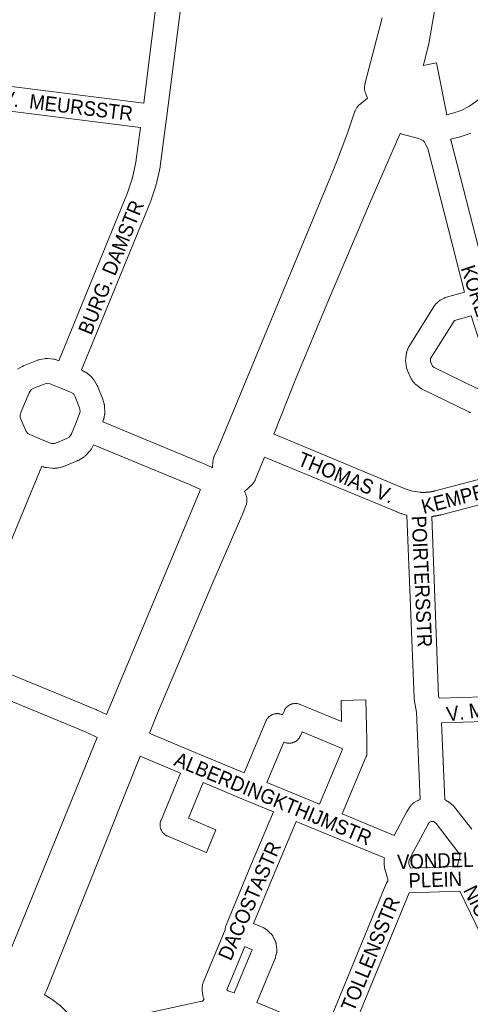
# Model space of a CAD drawing. Header units: metres. Extents: x 123819 to 142731, y 393440 to 405763.
# Tile 96 of 256: x 132350 to 132588, y 395780 to 396300. Entities that reach past the tile are written whole.
import ezdxf
from ezdxf.enums import TextEntityAlignment as Align

# ---------------------------------------------------------------- set-up
doc = ezdxf.new("R2010")
doc.units = ezdxf.units.M
doc.header["$MEASUREMENT"] = 0
for name, color, linetype, lineweight in [('gs-anno-wegen algemeen tekst', 7, 'Continuous', 0), ('gs-knt-aanvullende hoofdweg', 7, 'Continuous', 0), ('gs-knt-hoofdweg', 7, 'Continuous', 0), ('gs-knt-wegen algemeen', 7, 'Continuous', 0)]:
    doc.layers.add(name, color=color, linetype=linetype, lineweight=lineweight)
doc.styles.add('Style-Arial', font='arial.ttf')

msp = doc.modelspace()

# ---------------------------------------------------------------- linework, layer by layer
at = {"layer": 'gs-knt-aanvullende hoofdweg', "color": 7, "linetype": 'Continuous', "flags": 128}
msp.add_lwpolyline([(132362.99, 395785.08), (132363.39, 395784.83), (132366.68, 395782.76), (132366.91, 395782.6), (132367.15, 395782.44), (132370.84, 395779.69), (132371.08, 395779.51), (132371.15, 395779.45), (132371.2, 395779.4), (132371.3, 395779.32), (132371.45, 395779.19), (132371.48, 395779.16), (132371.52, 395779.12), (132371.73, 395778.91), (132375.74, 395774.81), (132375.97, 395774.56), (132376.19, 395774.3), (132376.4, 395774.04), (132376.6, 395773.76), (132382.35, 395765.23)], dxfattribs=at)
at = {"layer": 'gs-knt-hoofdweg', "color": 7, "linetype": 'Continuous', "flags": 128}
for points in [[(132584.42, 396405.86), (132584.41, 396405.63), (132584.37, 396405.25), (132582.4, 396390.4), (132582.38, 396390.25), (132579.1, 396368.71), (132579.08, 396368.57), (132571.64, 396324.81), (132569.81, 396311.16), (132569.08, 396304.89), (132569.05, 396304.66), (132569.01, 396304.42), (132566.18, 396288.36), (132566.13, 396288.12), (132566.08, 396287.88), (132563.91, 396278.9), (132563.82, 396278.54), (132562.98, 396275.65)], [(132451.8, 396063.27), (132452.03, 396066.68), (132452.06, 396067.03), (132452.11, 396067.39), (132452.17, 396067.74), (132452.25, 396068.09), (132452.34, 396068.43), (132452.45, 396068.77), (132452.58, 396069.11), (132452.72, 396069.43), (132454.69, 396073.81), (132470.47, 396111.64), (132512.55, 396213.03), (132517.2, 396224.56), (132523.29, 396240.51), (132526.98, 396251.48), (132527.11, 396251.83), (132527.25, 396252.17), (132527.41, 396252.51), (132527.58, 396252.83), (132527.77, 396253.15), (132527.97, 396253.46), (132528.19, 396253.76), (132528.42, 396254.05), (132528.66, 396254.33), (132528.92, 396254.6), (132529.19, 396254.85), (132529.47, 396255.09), (132533.54, 396258.47), (132532.56, 396261.01), (132532.43, 396261.37), (132532.32, 396261.74), (132532.22, 396262.11), (132532.15, 396262.49), (132532.09, 396262.87), (132532.05, 396263.25), (132532.03, 396263.63), (132532.03, 396264.02), (132532.04, 396264.4), (132532.07, 396264.78), (132532.13, 396265.16), (132532.2, 396265.54), (132532.28, 396265.91), (132541.39, 396300.82)], [(132550.91, 396239.79), (132550.88, 396239.71), (132550.74, 396239.35), (132534.69, 396202.6), (132513.07, 396151.82), (132495.66, 396109.81), (132484.16, 396081)], [(132479.28, 396068.93), (132474.36, 396056.92), (132474.21, 396056.59), (132474.06, 396056.28), (132473.89, 396055.96), (132473.7, 396055.66), (132473.5, 396055.36), (132473.29, 396055.08), (132473.07, 396054.8), (132472.83, 396054.53), (132472.59, 396054.28), (132472.33, 396054.03), (132468.72, 396050.76), (132469.3, 396049.39), (132469.45, 396049.03), (132469.57, 396048.66), (132469.68, 396048.29), (132469.77, 396047.91), (132469.84, 396047.53), (132469.89, 396047.14), (132469.93, 396046.76), (132469.94, 396046.37), (132469.94, 396045.98), (132469.91, 396045.59), (132469.87, 396045.21), (132469.81, 396044.83), (132469.73, 396044.44), (132469.64, 396044.07), (132469.52, 396043.7), (132469.39, 396043.33), (132467.37, 396038.18), (132467.25, 396037.9), (132451.87, 396002.71), (132422.72, 395933.69), (132418.44, 395923.04)], [(132395.87, 395932.93), (132445.42, 396051.86)], [(132342.94, 395804.92), (132345.41, 395809.3), (132390.9, 395920.87)], [(132413.6, 395910.95), (132364.34, 395787.6), (132364.19, 395787.25), (132364.03, 395786.91), (132363.85, 395786.59), (132362.99, 395785.08)]]:
    msp.add_lwpolyline(points, dxfattribs=at)
at = {"layer": 'gs-knt-wegen algemeen', "color": 7, "linetype": 'Continuous', "flags": 128}
for points in [[(132436.06, 396315.35), (132427.54, 396247.77), (132427.53, 396247.73), (132424.2, 396222.6), (132424.15, 396222.31), (132424.1, 396222.03), (132422.14, 396213.31), (132422.07, 396213.03), (132421.99, 396212.75), (132419.26, 396204.23), (132419.18, 396203.99), (132419.09, 396203.75), (132382.63, 396114.91)], [(132415.44, 396255.86), (132423.14, 396316.97)], [(132296.52, 396270.74), (132415.44, 396255.86)], [(132575.41, 396249.68), (132578.65, 396250.45), (132583.04, 396251.96), (132587.07, 396254.04), (132595.31, 396259.78), (132595.46, 396259.88), (132595.61, 396259.98), (132606.66, 396266.8), (132606.92, 396266.95), (132612.6, 396270.1), (132612.75, 396270.18), (132612.91, 396270.26), (132622.15, 396274.76)], [(132413.76, 396242.94), (132301.36, 396257.01)], [(132370.56, 396119.78), (132406.94, 396208.45), (132409.5, 396216.44), (132411.33, 396224.59), (132413.76, 396242.94)], [(132587.94, 396092.4), (132587.67, 396092.5), (132587.4, 396092.61), (132587.14, 396092.73), (132562.44, 396104.77), (132562.18, 396104.91), (132561.92, 396105.06), (132561.67, 396105.21), (132561.43, 396105.39), (132561.2, 396105.57), (132559.12, 396107.25), (132558.89, 396107.44), (132558.68, 396107.64), (132558.48, 396107.85), (132558.28, 396108.07), (132558.1, 396108.29), (132557.27, 396109.35), (132557.1, 396109.57), (132556.94, 396109.81), (132556.79, 396110.05), (132556.65, 396110.29), (132556.52, 396110.55), (132555.19, 396113.33), (132555.08, 396113.56), (132554.99, 396113.79), (132554.9, 396114.02), (132554.82, 396114.26), (132554.27, 396116.09), (132554.2, 396116.33), (132554.15, 396116.58), (132554.1, 396116.82), (132554.06, 396117.07), (132553.8, 396118.91), (132553.77, 396119.18), (132553.75, 396119.46), (132553.74, 396119.73), (132553.74, 396120), (132553.75, 396120.28), (132553.78, 396120.55), (132554.09, 396123.21), (132554.13, 396123.5), (132554.18, 396123.78), (132554.24, 396124.07), (132554.32, 396124.35), (132554.41, 396124.62), (132554.86, 396125.89), (132554.96, 396126.16), (132555.07, 396126.42), (132555.2, 396126.68), (132555.33, 396126.93), (132555.48, 396127.18), (132569.05, 396148.87), (132569.21, 396149.12), (132569.39, 396149.36), (132569.57, 396149.59), (132569.76, 396149.81), (132569.97, 396150.02), (132570.68, 396150.73), (132570.88, 396150.92), (132571.09, 396151.11), (132571.3, 396151.28), (132571.53, 396151.45), (132571.76, 396151.6), (132572, 396151.75), (132572.24, 396151.88), (132574, 396152.81), (132574.24, 396152.93), (132574.49, 396153.04), (132574.74, 396153.14), (132574.99, 396153.23), (132575.25, 396153.31), (132584.76, 396156.02), (132565.37, 396231.94), (132564.13, 396234.52), (132563.47, 396235.49), (132563.01, 396236.03), (132561.96, 396236.66), (132559.99, 396237.39), (132552.41, 396239.32), (132551.9, 396239.45), (132551.6, 396239.54), (132551.31, 396239.63), (132551.02, 396239.75), (132550.91, 396239.79)], [(132588.02, 396239.91), (132587.72, 396239.8), (132582.57, 396238.03), (132582.27, 396237.94), (132581.97, 396237.86), (132577.48, 396236.79)], [(132577.48, 396236.79), (132577.49, 396236.77), (132577.59, 396236.53), (132577.68, 396236.29), (132577.76, 396236.04), (132577.83, 396235.79), (132597.28, 396159.62)], [(132568.82, 396116.15), (132591.48, 396105.1), (132599.75, 396108.12), (132588.37, 396143.51), (132579.47, 396140.97), (132566.93, 396120.94), (132566.81, 396119.89), (132566.88, 396119.37), (132567.14, 396118.51), (132567.93, 396116.87), (132568.82, 396116.15), (132568.82, 396116.15)], [(132348.8, 396115.25), (132351.23, 396116.69), (132351.5, 396116.84), (132351.78, 396116.98), (132352.07, 396117.11), (132359.06, 396119.97), (132359.31, 396120.07), (132359.57, 396120.15), (132359.84, 396120.23), (132360.1, 396120.3), (132360.37, 396120.35), (132363.15, 396120.85), (132363.45, 396120.89), (132363.76, 396120.93), (132364.06, 396120.95), (132364.37, 396120.95), (132364.68, 396120.94), (132364.98, 396120.91), (132367.79, 396120.62), (132368.08, 396120.58), (132368.37, 396120.53), (132368.65, 396120.47), (132368.94, 396120.39), (132369.22, 396120.3), (132369.49, 396120.2), (132370.56, 396119.78)], [(132382.63, 396114.91), (132382.85, 396114.79), (132384.94, 396113.62), (132385.21, 396113.47), (132385.47, 396113.3), (132385.72, 396113.11), (132385.96, 396112.92), (132387.04, 396112.01), (132387.27, 396111.81), (132387.49, 396111.6), (132387.7, 396111.37), (132388.65, 396110.32), (132388.83, 396110.11), (132389, 396109.89), (132389.16, 396109.67), (132389.31, 396109.44), (132389.45, 396109.2), (132390.85, 396106.75), (132391, 396106.48), (132391.13, 396106.2), (132391.25, 396105.92), (132393.81, 396099.45), (132393.92, 396099.16), (132394.01, 396098.86), (132394.54, 396097.03), (132394.62, 396096.73), (132394.68, 396096.43), (132394.73, 396096.13), (132394.76, 396095.82), (132394.79, 396095.51), (132394.91, 396092.69), (132394.92, 396092.42), (132394.91, 396092.14), (132394.89, 396091.86), (132394.87, 396091.59), (132394.82, 396091.31), (132394.59, 396089.92), (132394.54, 396089.67), (132394.48, 396089.42), (132394.41, 396089.17), (132394.33, 396088.92), (132394.25, 396088.68), (132393.81, 396087.54), (132444.7, 396066.44), (132444.87, 396066.37), (132451.23, 396063.52), (132451.8, 396063.27)], [(132366.59, 396076.15), (132367.82, 396076.01), (132368.08, 396076.03), (132368.53, 396076.14), (132374.9, 396078.76), (132376.11, 396079.48), (132376.83, 396080.25), (132377.35, 396081.2), (132379.4, 396086.33), (132381.86, 396092.74), (132381.87, 396092.81), (132381.81, 396094.16), (132381.59, 396094.95), (132379.31, 396100.7), (132378.49, 396102.15), (132378.31, 396102.34), (132378.06, 396102.55), (132376.86, 396103.23), (132371.72, 396105.33), (132365.54, 396107.76), (132364.54, 396107.87), (132363.35, 396107.66), (132357.44, 396105.24), (132356.22, 396104.52), (132355.49, 396103.74), (132355, 396102.85), (132350.64, 396092.36), (132350.28, 396090.97), (132350.31, 396089.91), (132350.59, 396088.94), (132353.43, 396082.39), (132354.21, 396081.43), (132354.32, 396081.34), (132355.36, 396080.76), (132360.65, 396078.55), (132366.58, 396076.15), (132366.59, 396076.15)], [(132484.16, 396081), (132485.14, 396080.6), (132553.57, 396052.17), (132555.54, 396051.44), (132557.31, 396050.94), (132561.48, 396050.3), (132561.6, 396050.29), (132561.73, 396050.28), (132561.85, 396050.28), (132561.97, 396050.27), (132562.09, 396050.26), (132562.22, 396050.26), (132562.34, 396050.26), (132562.46, 396050.25), (132562.59, 396050.25), (132562.71, 396050.25), (132562.83, 396050.24), (132562.95, 396050.24)], [(132445.42, 396051.86), (132439.63, 396054.44), (132389.02, 396075.43), (132388.98, 396075.34), (132387.89, 396073.32), (132387.75, 396073.08), (132387.6, 396072.84), (132387.44, 396072.61), (132387.28, 396072.39), (132387.1, 396072.17), (132386.91, 396071.97), (132384.99, 396069.91), (132384.77, 396069.69), (132384.55, 396069.48), (132384.31, 396069.28), (132384.07, 396069.1), (132383.82, 396068.92), (132383.56, 396068.76), (132381.13, 396067.32), (132380.86, 396067.16), (132380.58, 396067.02), (132380.29, 396066.89), (132373.02, 396063.91), (132372.79, 396063.82), (132372.56, 396063.74), (132372.33, 396063.67), (132372.09, 396063.61), (132370.72, 396063.27), (132370.42, 396063.21), (132370.11, 396063.15), (132369.8, 396063.12), (132368.4, 396062.98), (132368.12, 396062.96), (132367.85, 396062.95), (132367.57, 396062.95), (132367.3, 396062.97), (132367.02, 396062.99), (132364.22, 396063.31), (132363.93, 396063.35), (132363.65, 396063.41), (132363.36, 396063.47), (132363.08, 396063.55), (132362.8, 396063.64), (132362.53, 396063.74), (132361.71, 396064.07)], [(132554.45, 396038.23), (132554.42, 396038.24), (132554.17, 396038.3), (132551.77, 396038.98), (132551.52, 396039.05), (132551.28, 396039.14), (132548.94, 396040), (132548.7, 396040.09), (132480.14, 396068.58), (132479.28, 396068.93)], [(132361.71, 396064.07), (132320.55, 395964.68)], [(132562.95, 396050.24), (132563.08, 396050.24), (132563.2, 396050.24), (132563.32, 396050.24), (132563.44, 396050.25), (132563.57, 396050.25), (132563.69, 396050.25), (132563.81, 396050.25), (132563.94, 396050.26), (132564.06, 396050.26), (132564.18, 396050.27), (132564.3, 396050.27), (132564.43, 396050.28), (132564.55, 396050.29), (132564.67, 396050.29), (132564.79, 396050.3), (132564.92, 396050.31), (132565.04, 396050.32), (132565.16, 396050.33), (132565.28, 396050.34), (132565.41, 396050.35), (132565.53, 396050.37), (132565.65, 396050.38), (132565.77, 396050.39), (132565.9, 396050.4), (132566.02, 396050.42), (132566.14, 396050.43), (132566.26, 396050.45), (132566.38, 396050.47), (132566.5, 396050.48), (132566.63, 396050.5), (132566.75, 396050.52), (132566.87, 396050.54), (132566.99, 396050.56), (132567.11, 396050.58), (132567.23, 396050.6), (132567.35, 396050.62), (132567.47, 396050.64), (132567.6, 396050.66), (132567.72, 396050.68), (132567.84, 396050.71), (132567.96, 396050.73), (132568.08, 396050.76), (132568.2, 396050.78), (132568.32, 396050.81), (132568.44, 396050.83), (132568.56, 396050.86), (132568.68, 396050.89), (132568.8, 396050.92), (132568.92, 396050.95), (132569.04, 396050.98), (132569.15, 396051.01), (132569.27, 396051.04), (132615.13, 396063.01)], [(132618.69, 396050.48), (132572.56, 396038.44), (132572.4, 396038.4), (132572.25, 396038.36), (132572.09, 396038.32), (132571.94, 396038.28), (132571.78, 396038.24), (132571.62, 396038.21), (132571.47, 396038.17), (132571.31, 396038.14), (132571.15, 396038.1), (132570.99, 396038.07), (132570.84, 396038.03), (132570.68, 396038), (132570.52, 396037.97), (132570.36, 396037.94), (132570.2, 396037.9), (132570.05, 396037.87), (132569.89, 396037.84), (132569.73, 396037.82), (132569.57, 396037.79), (132569.41, 396037.76), (132569.25, 396037.73), (132569.09, 396037.71), (132568.94, 396037.68), (132568.78, 396037.66), (132568.62, 396037.63), (132568.46, 396037.61), (132568.3, 396037.59), (132568.14, 396037.57), (132567.98, 396037.54), (132567.82, 396037.52), (132567.66, 396037.5), (132567.51, 396037.48)], [(132561.43, 395888.07), (132559.44, 395934.19), (132558.27, 395940.84), (132558.23, 395941.13), (132558.2, 395941.42), (132558.18, 395941.71), (132554.45, 396038.23)], [(132567.51, 396037.48), (132571.17, 395942.66), (132571.36, 395941.59)], [(132320.55, 395964.68), (132321.85, 395964.04), (132330.76, 395960.05), (132390.15, 395935.63), (132390.31, 395935.56), (132390.46, 395935.49), (132395.87, 395932.93)], [(132571.36, 395941.59), (132595, 395942.33), (132600.25, 395942.76), (132605.53, 395943.39), (132631.41, 395947.45), (132638.43, 395948.83), (132657.86, 395953.46)], [(132390.9, 395920.87), (132385.04, 395923.66), (132325.71, 395948.05), (132325.53, 395948.13), (132316.41, 395952.21), (132316.16, 395952.32), (132315.55, 395952.63)], [(132532.72, 395940.67), (132533.18, 395919.56), (132533.32, 395913.06), (132533.32, 395912.75), (132533.31, 395912.45), (132533.28, 395912.14), (132533.24, 395911.84), (132533.18, 395911.54), (132533.11, 395911.25), (132533.02, 395910.95), (132532.92, 395910.67), (132532.81, 395910.38), (132520.21, 395880.53), (132547.68, 395869.14)], [(132641.07, 395936.08), (132633.79, 395934.65), (132633.55, 395934.6), (132607.42, 395930.51), (132607.19, 395930.48), (132601.68, 395929.82), (132601.44, 395929.8), (132595.91, 395929.34), (132595.74, 395929.33), (132595.58, 395929.32), (132572.71, 395928.6)], [(132572.71, 395928.6), (132574.47, 395888.01)], [(132418.44, 395923.04), (132419.56, 395922.57), (132445.88, 395911.55)], [(132495.08, 395918.44), (132494.8, 395918.31), (132494.51, 395918.19), (132494.22, 395918.09), (132493.92, 395918), (132493.62, 395917.92), (132493.32, 395917.86), (132493.01, 395917.82), (132492.7, 395917.79), (132492.39, 395917.77), (132492.08, 395917.77), (132491.78, 395917.78), (132491.47, 395917.81), (132491.16, 395917.85), (132490.86, 395917.91), (132490.55, 395917.98), (132490.26, 395918.07), (132489.96, 395918.17), (132489.67, 395918.28), (132489.41, 395918.39), (132480.42, 395897.09), (132495, 395890.98), (132508.18, 395885.52), (132520.28, 395914.16), (132520.26, 395915.02), (132499.06, 395923.79), (132498.2, 395921.75), (132498.08, 395921.46), (132497.94, 395921.19), (132497.78, 395920.92), (132497.62, 395920.66), (132497.44, 395920.4), (132497.25, 395920.16), (132497.05, 395919.92), (132496.83, 395919.7), (132496.61, 395919.48), (132496.38, 395919.28), (132496.13, 395919.09), (132495.88, 395918.9), (132495.62, 395918.74), (132495.36, 395918.58), (132495.08, 395918.44)], [(132434.88, 395902.04), (132413.6, 395910.95)], [(132445.88, 395911.55), (132445.88, 395911.55), (132445.88, 395911.55)], [(132445.88, 395911.55), (132445.88, 395911.55), (132445.88, 395911.55)], [(132547.68, 395869.14), (132554.24, 395881.38), (132554.38, 395881.64), (132554.54, 395881.89), (132556.17, 395884.38), (132556.34, 395884.62), (132556.52, 395884.86), (132556.71, 395885.08), (132556.9, 395885.3), (132557.11, 395885.51), (132557.33, 395885.71), (132557.56, 395885.9), (132557.79, 395886.07), (132558.03, 395886.24), (132558.28, 395886.4), (132559.8, 395887.3), (132560.04, 395887.44), (132560.29, 395887.57), (132560.54, 395887.68), (132561.43, 395888.07)], [(132574.47, 395888.01), (132574.65, 395887.9), (132575.68, 395887.25), (132575.9, 395887.1), (132576.11, 395886.95), (132578.35, 395885.27), (132578.58, 395885.09), (132578.8, 395884.9), (132579.02, 395884.7), (132579.22, 395884.49), (132579.41, 395884.27), (132579.6, 395884.04), (132588.62, 395872.38)], [(132447.3, 395782.56), (132447.3, 395782.57), (132447.17, 395782.83), (132447.06, 395783.09), (132446.96, 395783.35), (132446.86, 395783.62), (132446.78, 395783.9), (132446.71, 395784.17), (132446.66, 395784.45), (132446.62, 395784.74), (132446.32, 395786.99), (132446.29, 395787.27), (132446.27, 395787.56), (132446.26, 395787.84), (132446.27, 395788.13), (132446.29, 395788.41), (132446.32, 395788.7), (132446.47, 395789.83), (132446.51, 395790.1), (132446.57, 395790.38), (132446.63, 395790.65), (132446.71, 395790.93), (132446.8, 395791.19), (132446.91, 395791.45), (132458.43, 395819.33), (132458.44, 395819.5), (132458.46, 395819.81), (132458.5, 395820.13), (132458.55, 395820.44), (132458.62, 395820.75), (132458.71, 395821.05), (132458.81, 395821.35), (132458.92, 395821.65), (132471.73, 395852.51), (132471.74, 395852.55), (132483.96, 395881.49)], [(132495.98, 395876.48), (132483.75, 395847.5), (132473.41, 395822.59), (132478.81, 395820.26), (132479.09, 395820.13), (132479.36, 395819.99), (132479.63, 395819.83), (132479.89, 395819.67), (132480.14, 395819.49), (132480.38, 395819.3), (132480.62, 395819.09), (132482.29, 395817.56), (132482.5, 395817.36), (132482.7, 395817.16), (132482.89, 395816.94), (132483.06, 395816.72), (132483.23, 395816.49), (132483.39, 395816.25), (132483.54, 395816.01), (132483.68, 395815.76), (132484.73, 395813.75), (132484.85, 395813.49), (132484.97, 395813.23), (132485.07, 395812.96), (132485.16, 395812.69), (132485.24, 395812.42), (132485.31, 395812.14), (132485.36, 395811.86), (132485.41, 395811.58)], [(132542.51, 395857.19), (132509.17, 395871.01), (132495.98, 395876.48)], [(132555.4, 395854.94), (132555.48, 395854.15), (132556.22, 395851.79), (132580.99, 395852.67), (132582.32, 395857.7), (132582.33, 395858.58), (132582.12, 395859.32), (132581.37, 395860.48), (132569.84, 395875.38), (132568.51, 395876.38), (132568.37, 395876.46), (132568.1, 395876.5), (132567.23, 395876.39), (132566.21, 395875.95), (132565.58, 395874.98), (132556.44, 395857.91), (132555.54, 395856.06), (132555.44, 395855.57), (132555.4, 395854.94), (132555.4, 395854.94)], [(132544.37, 395844.95), (132544.32, 395846.03), (132544.21, 395846.56), (132542.86, 395850.92), (132542.78, 395851.17), (132542.72, 395851.42), (132542.67, 395851.68), (132542.63, 395851.94), (132542.59, 395852.2), (132542.4, 395854.16), (132542.38, 395854.41), (132542.37, 395854.67), (132542.37, 395854.93), (132542.38, 395855.19), (132542.47, 395856.79), (132542.5, 395857.1), (132542.51, 395857.19)], [(132511.39, 395765.68), (132543.64, 395844), (132544.37, 395844.95)], [(132582.42, 395839.69), (132555.55, 395838.74)], [(132616.7, 395786.22), (132607.76, 395790.43), (132607.47, 395790.57), (132607.2, 395790.72), (132606.93, 395790.89), (132606.67, 395791.07), (132606.42, 395791.27), (132606.18, 395791.47), (132605.95, 395791.69), (132605.73, 395791.92), (132605.52, 395792.16), (132605.32, 395792.41), (132605.14, 395792.67), (132604.97, 395792.93), (132604.81, 395793.21), (132604.67, 395793.49), (132582.42, 395839.69)], [(132555.55, 395838.74), (132523.36, 395760.56)], [(132463.25, 395785.97), (132472.52, 395808.26), (132472.63, 395808.75), (132468.82, 395810.39), (132459.4, 395787.6), (132459.91, 395787.12)], [(132485.41, 395811.58), (132485.7, 395809.33), (132485.73, 395809.04), (132485.75, 395808.76), (132485.75, 395808.47), (132485.75, 395808.19), (132485.73, 395807.9), (132485.7, 395807.62), (132485.65, 395807.34), (132485.59, 395807.06), (132485.09, 395804.84), (132485.03, 395804.57), (132484.95, 395804.3), (132484.86, 395804.04), (132484.76, 395803.78), (132475.25, 395780.91)], [(132459.91, 395787.12), (132459.91, 395787.11)], [(132459.91, 395787.12), (132459.91, 395787.11)], [(132459.91, 395787.11), (132463.25, 395785.97)], [(132382.35, 395765.23), (132386.12, 395767.56), (132386.37, 395767.71), (132386.63, 395767.85), (132386.9, 395767.97), (132387.17, 395768.09), (132387.45, 395768.19), (132391.34, 395769.51), (132391.57, 395769.59), (132391.81, 395769.65), (132392.05, 395769.71), (132446.15, 395781.49), (132446.41, 395781.6), (132446.59, 395781.7), (132447.3, 395782.56)], [(132475.25, 395780.91), (132511.39, 395765.68)]]:
    msp.add_lwpolyline(points, dxfattribs=at)
for points in [[(132562.98, 396275.65), (132570.09, 396277.04, -0.370714), (132570.1, 396277.04), (132575.31, 396250.45), (132575.36, 396250.14), (132575.4, 396249.82), (132575.41, 396249.68)], [(132445.88, 395911.55), (132468.41, 395902.11), (132479.95, 395929.45), (132480.07, 395929.73), (132480.22, 395930.01), (132480.37, 395930.28), (132480.53, 395930.54), (132480.71, 395930.79), (132480.9, 395931.04), (132481.11, 395931.27), (132481.32, 395931.5), (132481.54, 395931.71), (132481.77, 395931.92), (132482.02, 395932.11), (132482.27, 395932.29), (132482.53, 395932.46), (132482.8, 395932.62), (132483.07, 395932.76), (132483.35, 395932.89), (132483.64, 395933.01), (132483.93, 395933.11), (132484.23, 395933.2), (132484.53, 395933.27), (132484.83, 395933.33), (132485.14, 395933.38), (132485.45, 395933.41), (132485.76, 395933.43), (132486.07, 395933.43), (132486.38, 395933.42), (132486.68, 395933.39), (132486.99, 395933.35), (132487.3, 395933.29), (132487.6, 395933.22), (132487.9, 395933.13), (132488.19, 395933.03), (132488.48, 395932.92), (132488.74, 395932.81), (132489.58, 395934.8), (132489.71, 395935.09), (132489.86, 395935.38), (132490.02, 395935.65), (132490.19, 395935.92), (132490.37, 395936.18), (132490.57, 395936.43), (132490.78, 395936.67), (132491, 395936.9), (132491.23, 395937.11), (132491.47, 395937.32), (132491.72, 395937.52), (132491.98, 395937.7), (132492.25, 395937.87), (132492.53, 395938.02), (132492.82, 395938.17), (132493.11, 395938.29), (132493.4, 395938.41), (132493.71, 395938.51), (132494.01, 395938.59), (132494.32, 395938.66), (132494.64, 395938.71), (132494.95, 395938.75), (132495.27, 395938.77), (132495.59, 395938.78), (132495.91, 395938.77), (132496.22, 395938.75), (132496.54, 395938.71), (132496.85, 395938.66), (132497.16, 395938.59), (132497.47, 395938.5), (132497.77, 395938.4), (132498.07, 395938.29), (132519.95, 395929.24), (132519.7, 395940.39, -0.327569), (132519.71, 395940.39), (132532.71, 395940.68, -0.327568), (132532.72, 395940.67)], [(132483.96, 395881.49), (132469.37, 395887.6), (132446.88, 395897.01), (132439.1, 395878.18), (132453.54, 395872.14, -0.355096), (132453.54, 395872.13), (132448.52, 395860.14, -0.355098), (132448.51, 395860.13), (132428.1, 395868.67), (132427.8, 395868.8), (132427.52, 395868.95), (132427.24, 395869.11), (132426.97, 395869.28), (132426.71, 395869.46), (132426.46, 395869.66), (132426.22, 395869.87), (132425.99, 395870.09), (132425.77, 395870.32), (132425.57, 395870.56), (132425.37, 395870.81), (132425.19, 395871.07), (132425.02, 395871.34), (132424.86, 395871.62), (132424.72, 395871.91), (132424.59, 395872.2), (132424.48, 395872.49), (132424.38, 395872.8), (132424.29, 395873.1), (132424.22, 395873.42), (132424.17, 395873.73), (132424.13, 395874.05), (132424.11, 395874.36), (132424.1, 395874.68), (132424.11, 395875), (132424.13, 395875.32), (132424.17, 395875.64), (132424.22, 395875.95), (132424.29, 395876.26), (132424.38, 395876.57), (132424.48, 395876.87), (132424.59, 395877.17), (132434.88, 395902.04)]]:
    msp.add_lwpolyline(points, format="xyb", dxfattribs=at)

# ---------------------------------------------------------------- texts
at = {"layer": 'gs-anno-wegen algemeen tekst', "color": 7, "style": 'Style-Arial', "width": 0.909091}
for s, rotation, p in [('BURG. V.  MEURSSTR', 353.0567, (132358.4, 396256.44)), ('BURG. DAMSTR', 68.0241, (132398.17, 396169.11)), ('KORENBLOEMSTR', 288.2388, (132600.25, 396127.83)), ('THOMAS V.', 337.4398, (132522.42, 396058.06)), ('KEMPENSTR', 14.6263, (132591.7, 396050.16)), ('POIRTERSSTR', 272.6424, (132562.32, 396003.21)), ('V. MAERLANTSTR', 7.7716, (132617.33, 395938.77)), ('ALBERDINGKTHIJMSTR', 337.5049, (132483.76, 395888.54)), ('DACOSTASTR', 66.3545, (132471.34, 395834.59)), ('VONDEL', 1.9256, (132569.38, 395855.74)), ('PLEIN', 1.9256, (132569.38, 395845.74)), ('NICOLAAS', 296.5522, (132598.39, 395819.77)), ('TOLLENSSTR', 67.4176, (132535.16, 395806.54))]:
    msp.add_text(s, height=7.7, rotation=rotation, dxfattribs=at).set_placement(p, align=Align.MIDDLE_CENTER)

doc.saveas('drawing.dxf')
